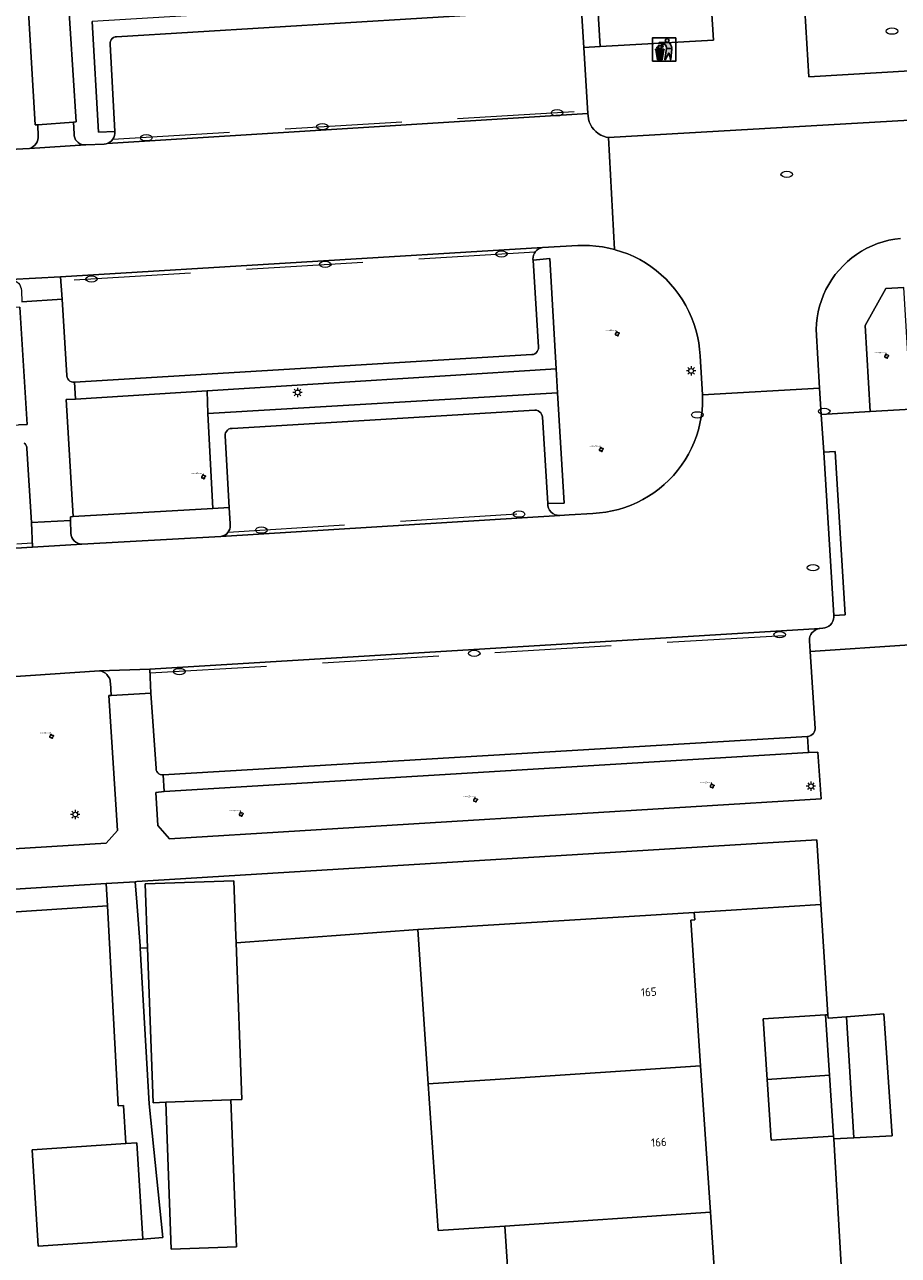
# Model space of a CAD drawing. Header units: metres. Extents: x 162098 to 162858, y 502351 to 503184.
# Tile 63 of 94: x 162758 to 162796, y 502848 to 502900. Entities that reach past the tile are written whole.
import ezdxf
from ezdxf.enums import TextEntityAlignment as Align

# ---------------------------------------------------------------- set-up
doc = ezdxf.new("R2010")
doc.units = ezdxf.units.M
doc.linetypes.add('RI-HWA-SO', pattern=[7.4, 5, -2.4])
for name, color, linetype, lineweight, true_color in [('B-PV-GR-BEPLANTING_CULTUUR_HEESTERS-GV', 7, 'Continuous', 13, 0x99cc00), ('B-PV-GR-BEPLANTING_CULTUUR_ROOS-GV', 7, 'Continuous', 18, 0x99cc00), ('B-PV-GR-BEPLANTING_CULTUUR_VASTE PLANTENVAK-GV', 7, 'Continuous', 13, 0x99cc00), ('B-PV-GR-BOOM-S', 7, 'Continuous', 13, 0x4c9900), ('B-PV-RI-HWA_GOOT_MOLGOOT-G', 150, 'RI-HWA-SO', 18, 0x007fff)]:
    doc.layers.add(name, color=color, linetype=linetype, lineweight=lineweight, true_color=true_color)
for name, color, linetype, lineweight in [('B-PV-IE-AFVAL APART PLAATS-S', 7, 'Continuous', 25), ('B-PV-IE-MEUBILAIR-S', 252, 'Continuous', 13), ('B-PV-OG-BEBOUWING-GV', 7, 'Continuous', 18), ('B-PV-OG-BEBOUWING-T18', 7, 'Continuous', 18), ('B-PV-OG-TERREIN_BEGROEID-GV', 7, 'Continuous', 13), ('B-PV-OG-TERREIN_ERF-GV', 252, 'Continuous', 13), ('B-PV-VH-OPENVERHARDING-GV', 252, 'Continuous', 13), ('B-PV-VH-OPENVERHARDING_BETONELEMENT-GV', 252, 'Continuous', 13), ('B-PV-VH-OPENVERHARDING_BETONSTRAATSTEEN-GV', 252, 'Continuous', 13), ('B-PV-VH-OPENVERHARDING_TEGEL-GV', 252, 'Continuous', 13)]:
    doc.layers.add(name, color=color, linetype=linetype, lineweight=lineweight)
doc.styles.add('NLCS-ISO', font='NLCS-ISO.ttf')
doc.styles.add('NLCS-ISO-M200-T18', font='NLCS-ISO.ttf', dxfattribs={"height": 1.8})

# ---------------------------------------------------------------- blocks, each defined once
blk = doc.blocks.new('SIE-AFVAL APART PLAATS-SO')
h = blk.add_hatch(color=256)
h.dxf.hatch_style = 1
h.paths.add_polyline_path([(-0.09, 0.07), (-1.76, 0.07, 0.819081), (-1.79, -0.09), (-1.4, -2.19, 0.36153), (-1.37, -2.21), (-0.47, -2.21, 0.36153), (-0.44, -2.19), (-0.05, -0.09, 0.819081)])
h.paths.add_polyline_path([(-0.16, -0.1), (-0.2, -0.33), (-0.49, -0.33), (-0.47, -0.1)], flags=16)
h.paths.add_polyline_path([(-0.55, -0.1), (-0.58, -0.33), (-0.87, -0.33), (-0.87, -0.1)], flags=16)
h.paths.add_polyline_path([(-0.22, -0.42), (-0.27, -0.73), (-0.53, -0.73), (-0.5, -0.42)], flags=16)
h.paths.add_polyline_path([(-0.58, -0.42), (-0.61, -0.73), (-0.87, -0.73), (-0.87, -0.42)], flags=16)
h.paths.add_polyline_path([(-0.95, -0.1), (-0.95, -0.33), (-1.27, -0.33), (-1.29, -0.1)], flags=16)
h.paths.add_polyline_path([(-0.95, -0.42), (-0.95, -0.73), (-1.23, -0.73), (-1.26, -0.42)], flags=16)
h.paths.add_polyline_path([(-0.29, -0.83), (-0.34, -1.09), (-0.56, -1.09), (-0.54, -0.83)], flags=16)
h.paths.add_polyline_path([(-0.62, -0.83), (-0.65, -1.09), (-0.87, -1.09), (-0.87, -0.83)], flags=16)
h.paths.add_polyline_path([(-0.95, -0.83), (-0.95, -1.09), (-1.2, -1.09), (-1.22, -0.83)], flags=16)
h.paths.add_polyline_path([(-1.35, -0.33), (-1.64, -0.33), (-1.69, -0.1), (-1.37, -0.1)], flags=16)
h.paths.add_polyline_path([(-1.34, -0.42), (-1.31, -0.73), (-1.57, -0.73), (-1.63, -0.42)], flags=16)
h.paths.add_polyline_path([(-0.36, -1.18), (-0.41, -1.44), (-0.6, -1.44), (-0.57, -1.18)], flags=16)
h.paths.add_polyline_path([(-0.65, -1.18), (-0.68, -1.44), (-0.87, -1.44), (-0.87, -1.18)], flags=16)
h.paths.add_polyline_path([(-1.3, -0.83), (-1.28, -1.09), (-1.5, -1.09), (-1.55, -0.83)], flags=16)
h.paths.add_polyline_path([(-0.95, -1.18), (-0.95, -1.44), (-1.17, -1.44), (-1.19, -1.18)], flags=16)
h.paths.add_polyline_path([(-0.42, -1.53), (-0.47, -1.79), (-0.63, -1.79), (-0.6, -1.53)], flags=16)
h.paths.add_polyline_path([(-1.27, -1.18), (-1.25, -1.44), (-1.44, -1.44), (-1.49, -1.18)], flags=16)
h.paths.add_polyline_path([(-0.69, -1.53), (-0.71, -1.79), (-0.87, -1.79), (-0.87, -1.53)], flags=16)
h.paths.add_polyline_path([(-0.95, -1.53), (-0.95, -1.79), (-1.13, -1.79), (-1.16, -1.53)], flags=16)
h.paths.add_polyline_path([(-1.24, -1.53), (-1.22, -1.79), (-1.37, -1.79), (-1.42, -1.53)], flags=16)
h.paths.add_polyline_path([(-0.49, -1.89), (-0.53, -2.13), (-0.66, -2.13), (-0.64, -1.89)], flags=16)
h.paths.add_polyline_path([(-0.72, -1.89), (-0.74, -2.13), (-0.87, -2.13), (-0.87, -1.89)], flags=16)
h.paths.add_polyline_path([(-0.95, -1.89), (-0.95, -2.13), (-1.1, -2.13), (-1.12, -1.89)], flags=16)
h.paths.add_polyline_path([(-1.21, -1.89), (-1.18, -2.13), (-1.31, -2.13), (-1.35, -1.89)], flags=16)
h.paths.add_polyline_path([(-0.19, 0.78, -0.01173), (-0.3, 0.78, -0.148797), (-0.42, 1.03, -0.136076), (-0.69, 0.87), (-0.78, 0.85, -0.038293), (-1.14, 0.96), (-1.19, 0.81, -0.243822), (-1.56, 0.45, 0.344326), (-1, 0.22, -0.139345), (-0.6, 0.22, 0.618436), (-0.56, 0.27, -0.441494), (-0.47, 0.44, 0.309048)])
h.paths.add_polyline_path([(-0.49, 0.51, 0.351556), (-0.64, 0.31, 0.121061), (-1.02, 0.29, -0.288745), (-1.45, 0.42, 0.203599), (-1.12, 0.79), (-1.09, 0.87, 0.083075), (-0.28, 0.71, -0.242261)], flags=16)
h.paths.add_polyline_path([(-0.4, 0.79, -0.023345), (-0.63, 0.82, 0.07081), (-0.46, 0.9, 0.059965)], flags=16)
h.paths.add_polyline_path([(1.12, 1.48), (-1.07, 1.48, 0.860559), (-1.08, 1.42), (0.29, 1, -0.146703), (0.53, 0.28, 0.421968), (0.56, 0.25), (1.6, 0.31, 0.450293), (1.63, 0.34, 0.122241)])
h.paths.add_polyline_path([(0.26, 1.93, 1), (1.07, 1.93, 1)])
h.paths.add_polyline_path([(1.65, 0.15, 0.429303), (1.62, 0.18), (0.55, 0.23, 0.38429), (0.51, 0.2), (0.16, -2.16, 0.83726), (0.22, -2.18), (0.99, -0.78, -0.688204), (1.05, -0.78), (1.36, -2.14, 0.84934), (1.42, -2.14)])
for p, q in [((-0.09, 0.07), (-1.76, 0.07)), ((-1.4, -2.19), (-1.79, -0.09)), ((-1.37, -0.1), (-1.69, -0.1)), ((-1.64, -0.33), (-1.69, -0.1)), ((-1.64, -0.33), (-1.35, -0.33)), ((-1.63, -0.42), (-1.34, -0.42)), ((-1.57, -0.73), (-1.63, -0.42)), ((-1.57, -0.73), (-1.31, -0.73)), ((-1.55, -0.83), (-1.3, -0.83)), ((-1.5, -1.09), (-1.55, -0.83)), ((-1.5, -1.09), (-1.28, -1.09)), ((-1.49, -1.18), (-1.27, -1.18)), ((-1.44, -1.44), (-1.49, -1.18)), ((-1.44, -1.44), (-1.25, -1.44)), ((-1.42, -1.53), (-1.24, -1.53)), ((-1.37, -1.79), (-1.42, -1.53)), ((-1.37, -1.79), (-1.22, -1.79)), ((-1.37, -2.21), (-0.47, -2.21)), ((-1.31, -2.13), (-1.35, -1.89)), ((-1.35, -1.89), (-1.21, -1.89)), ((-1.31, -2.13), (-1.18, -2.13)), ((-0.95, -0.1), (-1.29, -0.1)), ((-1.27, -0.33), (-0.95, -0.33)), ((-1.26, -0.42), (-0.95, -0.42)), ((-1.23, -0.73), (-0.95, -0.73)), ((-1.22, -0.83), (-0.95, -0.83)), ((-1.2, -1.09), (-0.95, -1.09)), ((-1.19, -1.18), (-0.95, -1.18)), ((-1.17, -1.44), (-0.95, -1.44)), ((-1.16, -1.53), (-0.95, -1.53)), ((-1.13, -1.79), (-0.95, -1.79)), ((-1.12, -1.89), (-0.95, -1.89)), ((-1.1, -2.13), (-0.95, -2.13)), ((-0.95, -0.1), (-0.95, -0.33)), ((-0.95, -0.42), (-0.95, -0.73)), ((-0.95, -0.83), (-0.95, -1.09)), ((-0.95, -1.18), (-0.95, -1.44)), ((-0.95, -1.53), (-0.95, -1.79)), ((-0.95, -1.89), (-0.95, -2.13)), ((-0.87, -0.1), (-0.87, -0.33)), ((-0.55, -0.1), (-0.87, -0.1)), ((-0.87, -0.33), (-0.58, -0.33)), ((-0.87, -0.42), (-0.87, -0.73)), ((-0.87, -0.42), (-0.58, -0.42)), ((-0.87, -0.73), (-0.61, -0.73)), ((-0.87, -0.83), (-0.62, -0.83)), ((-0.87, -0.83), (-0.87, -1.09)), ((-0.87, -1.09), (-0.65, -1.09)), ((-0.87, -1.18), (-0.65, -1.18)), ((-0.87, -1.18), (-0.87, -1.44)), ((-0.87, -1.44), (-0.68, -1.44)), ((-0.87, -1.53), (-0.69, -1.53)), ((-0.87, -1.53), (-0.87, -1.79)), ((-0.87, -1.79), (-0.71, -1.79)), ((-0.87, -1.89), (-0.87, -2.13)), ((-0.87, -1.89), (-0.72, -1.89)), ((-0.87, -2.13), (-0.74, -2.13)), ((-0.66, -2.13), (-0.53, -2.13)), ((-0.64, -1.89), (-0.49, -1.89)), ((-0.63, -1.79), (-0.47, -1.79)), ((-0.6, -1.44), (-0.41, -1.44)), ((-0.6, -1.53), (-0.42, -1.53)), ((-0.57, -1.18), (-0.36, -1.18)), ((-0.56, -1.09), (-0.34, -1.09)), ((-0.54, -0.83), (-0.29, -0.83)), ((-0.53, -0.73), (-0.27, -0.73)), ((-0.53, -2.13), (-0.49, -1.89)), ((-0.5, -0.42), (-0.22, -0.42)), ((-0.49, -0.33), (-0.2, -0.33)), ((-0.16, -0.1), (-0.47, -0.1)), ((-0.47, -1.79), (-0.42, -1.53)), ((-0.44, -2.19), (-0.05, -0.09)), ((-0.41, -1.44), (-0.36, -1.18)), ((-0.34, -1.09), (-0.29, -0.83)), ((-0.27, -0.73), (-0.22, -0.42)), ((-0.2, -0.33), (-0.16, -0.1))]:
    blk.add_line(p, q)
blk.add_lwpolyline([(-2.5, -2.51), (2.5, -2.51), (2.5, 2.49), (-2.5, 2.49)], close=True)
for points in [[(-0.78, 0.85, -0.038293), (-1.14, 0.96), (-1.19, 0.81, -0.243822), (-1.56, 0.45, 0.344326), (-1, 0.22, -0.139345), (-0.6, 0.22, 0.618436), (-0.56, 0.27, -0.441494), (-0.47, 0.44, 0.309048), (-0.19, 0.78, -0.01173), (-0.3, 0.78, -0.01173)], [(-0.78, 0.85), (-0.69, 0.87, 0.136076), (-0.42, 1.03, 0.156405), (-0.29, 0.77)], [(-0.78, 0.85), (-0.69, 0.87, 0.136076), (-0.42, 1.03, 0.148797), (-0.3, 0.78, 0.148797)], [(-0.63, 0.82, 0.07081), (-0.46, 0.9, 0.059965), (-0.4, 0.79, 0.059965)], [(-0.4, 0.79, -0.023345), (-0.63, 0.82)]]:
    blk.add_lwpolyline(points, format="xyb")
for points in [[(-1.09, 0.87), (-1.12, 0.79, -0.203599), (-1.45, 0.42, 0.288745), (-1.02, 0.29, -0.121061), (-0.64, 0.31, -0.351556), (-0.49, 0.51, 0.242261), (-0.28, 0.71, -0.083075)], [(-1.07, 1.48), (1.12, 1.48, -0.122241), (1.63, 0.34, -0.450293), (1.6, 0.31), (0.56, 0.25, -0.421968), (0.53, 0.28, 0.146703), (0.29, 1), (-1.08, 1.42, -0.860559)], [(0.55, 0.23), (1.62, 0.18, -0.429303), (1.65, 0.15), (1.42, -2.14, -0.84934), (1.36, -2.14), (1.05, -0.78, 0.688204), (0.99, -0.78), (0.22, -2.18, -0.83726), (0.16, -2.16), (0.51, 0.2, -0.38429)]]:
    blk.add_lwpolyline(points, format="xyb", close=True)
for points in [[(-1.35, -0.33), (-1.37, -0.1)], [(-1.31, -0.73), (-1.34, -0.42)], [(-1.28, -1.09), (-1.3, -0.83)], [(-1.27, -0.33), (-1.29, -0.1)], [(-1.25, -1.44), (-1.27, -1.18)], [(-1.23, -0.73), (-1.26, -0.42)], [(-1.22, -1.79), (-1.24, -1.53)], [(-1.2, -1.09), (-1.22, -0.83)], [(-1.18, -2.13), (-1.21, -1.89)], [(-1.17, -1.44), (-1.19, -1.18)], [(-1.18, -2.22), (-1.18, -2.21)], [(-1.13, -1.79), (-1.16, -1.53)], [(-1.1, -2.13), (-1.12, -1.89)], [(-0.74, -2.13), (-0.72, -1.89)], [(-0.71, -1.79), (-0.69, -1.53)], [(-0.68, -1.44), (-0.65, -1.18)], [(-0.66, -2.13), (-0.64, -1.89)], [(-0.65, -1.09), (-0.62, -0.83)], [(-0.63, -1.79), (-0.6, -1.53)], [(-0.61, -0.73), (-0.58, -0.42)], [(-0.6, -1.44), (-0.57, -1.18)], [(-0.58, -0.33), (-0.55, -0.1)], [(-0.56, -1.09), (-0.54, -0.83)], [(-0.53, -0.73), (-0.5, -0.42)], [(-0.49, -0.33), (-0.47, -0.1)]]:
    blk.add_lwpolyline(points)
blk.add_circle((0.66, 1.93), 0.401)
for centre, radius, start, end in [((-1.76, -0.01), 0.0869, 90, 247.281), ((-0.09, -0.01), 0.0869, 292.719, 90), ((-1.37, -2.18), 0.0318, 190.4943, 270), ((-0.47, -2.18), 0.0318, 270, 349.5057)]:
    blk.add_arc(centre, radius, start, end)
blk = doc.blocks.new('SIE-MEUBILAIR_PAAL_LICHTMAST-SO')
for points in [[(-0.62, 0), (-1, 0)], [(-0.71, 0.71), (-0.44, 0.44)], [(0, 1), (0, 0.62)], [(0.44, 0.44), (0.71, 0.71)], [(1, 0), (0.62, 0)], [(-0.71, -0.71), (-0.44, -0.44)], [(0, -0.62), (0, -1)], [(0.44, -0.44), (0.71, -0.71)]]:
    blk.add_lwpolyline(points)
blk.add_circle((0, 0), 0.5)
blk = doc.blocks.new('SIE-MEUBILAIR_PUT_RIOOLPUT-SO')
blk.add_ellipse((0, 0), major_axis=(1.25, 0), ratio=0.54)
blk = doc.blocks.new('SIE-MEUBILAIR_PUT_BRANDKRAAN-SO')
blk.add_ellipse((0, 0), major_axis=(1.25, 0), ratio=0.54)
blk = doc.blocks.new('SIE-MEUBILAIR_PUT_KOLK-SO')
blk.add_ellipse((0, 0), major_axis=(1.25, 0), ratio=0.54)
blk = doc.blocks.new('SGR-BOOM_GBKN-SO')
for centre, start, end in [((-0.25, -0.1), 67.1244, 157.1244), ((-0.1, 0.25), 157.1244, 247.1244), ((-0.1, 0.25), 337.1244, 157.1244), ((0.25, 0.1), 247.1244, 337.1244), ((-0.25, -0.1), 157.1244, 337.1244), ((0.1, -0.25), 157.1244, 337.1244), ((0.1, -0.25), 337.1244, 67.1244)]:
    blk.add_arc(centre, 0.188, start, end)
at = {"extrusion": (0, 0, -1)}
blk.add_arc((-0.25, 0.1), 0.188, 22.8756, 202.8756, dxfattribs=at)
at = {"style": 'NLCS-ISO'}
blk.add_attdef('SOORT', text='', height=0.35, dxfattribs=at).set_placement((0, 0.75), align=Align.MIDDLE_RIGHT)

msp = doc.modelspace()

# ---------------------------------------------------------------- linework, layer by layer
at = {"layer": 'B-PV-GR-BEPLANTING_CULTUUR_HEESTERS-GV'}
for points in [[(162782.606, 502901.87), (162782.756, 502899.488), (162787.603, 502899.77), (162787.359, 502903.59)], [(162757.452, 502895.073), (162758.289, 502895.122), (162758.374, 502895.154), (162758.452, 502895.201), (162758.521, 502895.261), (162758.578, 502895.331), (162758.622, 502895.411), (162758.652, 502895.497), (162758.666, 502895.587), (162758.667, 502895.642), (162758.648, 502896.135), (162758.535, 502896.135), (162758.181, 502902.195)], [(162759.91, 502902.278), (162760.287, 502896.263), (162760.179, 502896.255), (162760.207, 502895.744), (162760.212, 502895.659), (162760.233, 502895.577), (162760.269, 502895.5), (162760.318, 502895.431), (162760.38, 502895.372), (162760.452, 502895.326), (162760.531, 502895.294), (162760.614, 502895.278), (162760.69, 502895.277), (162760.699, 502895.277), (162760.714, 502895.278), (162761.493, 502895.309), (162761.58, 502895.322), (162761.621, 502895.336), (162761.663, 502895.35), (162761.739, 502895.393), (162761.807, 502895.449), (162761.863, 502895.517), (162761.906, 502895.593), (162761.935, 502895.676), (162761.948, 502895.763), (162761.945, 502895.851), (162761.944, 502895.857), (162761.246, 502895.823), (162760.98, 502900.562)], [(162730.375, 502863.44), (162761.578, 502865.355), (162762.063, 502865.901), (162761.689, 502871.679), (162761.795, 502871.688), (162761.758, 502872.234), (162761.757, 502872.243), (162761.744, 502872.335), (162761.715, 502872.423), (162761.671, 502872.505), (162761.614, 502872.578), (162761.546, 502872.641), (162761.467, 502872.69), (162761.381, 502872.726), (162761.297, 502872.745), (162757.273, 502872.466)]]:
    msp.add_lwpolyline(points, dxfattribs=at)
for points in [[(162816.944, 502899.691), (162816.767, 502902.746), (162812.359, 502902.479), (162803.235, 502901.924), (162795.59, 502901.454), (162795.6, 502901.292), (162791.517, 502901.05), (162791.695, 502898.199)], [(162794.317, 502883.849), (162796.073, 502883.956), (162795.768, 502889.16), (162794.99, 502889.119), (162794.105, 502887.542)], [(162791.681, 502869.238), (162764.058, 502867.574), (162763.7, 502867.535), (162763.787, 502866.112), (162764.292, 502865.547), (162792.216, 502867.252), (162792.081, 502869.262)], [(162762.828, 502863.708), (162762.892, 502862.831), (162763.029, 502860.958), (162763.035, 502860.866), (162763.352, 502860.879), (162763.252, 502863.61), (162767.047, 502863.75), (162767.133, 502861.394), (162767.145, 502861.081), (162774.94, 502861.655), (162786.779, 502862.389), (162792.212, 502862.731), (162792.038, 502865.504), (162762.888, 502863.712)], [(162737.79, 502862.141), (162737.847, 502861.103), (162737.982, 502861.112), (162761.635, 502862.679), (162761.575, 502863.631), (162738.95, 502862.232)]]:
    msp.add_lwpolyline(points, close=True, dxfattribs=at)
at = {"layer": 'B-PV-GR-BEPLANTING_CULTUUR_ROOS-GV'}
msp.add_lwpolyline([(162765.93, 502883.764), (162780.921, 502884.658), (162780.864, 502885.679), (162765.909, 502884.741)], close=True, dxfattribs=at)
at = {"layer": 'B-PV-GR-BEPLANTING_CULTUUR_VASTE PLANTENVAK-GV'}
msp.add_lwpolyline([(162793.311, 502857.91), (162793.622, 502852.737), (162795.256, 502852.825), (162794.909, 502858.04)], close=True, dxfattribs=at)
at = {"layer": 'B-PV-OG-BEBOUWING-GV'}
for points in [[(162763.596, 502854.236), (162764.138, 502854.255), (162766.927, 502854.358), (162767.391, 502854.375), (162767.145, 502861.081), (162767.133, 502861.394), (162767.047, 502863.75), (162763.252, 502863.61), (162763.352, 502860.879)], [(162787.055, 502855.817), (162786.64, 502862.059), (162786.8, 502862.069), (162786.779, 502862.389), (162774.94, 502861.655), (162775.382, 502855.04), (162778.245, 502855.231)], [(162787.473, 502849.541), (162787.055, 502855.817), (162778.245, 502855.231), (162775.382, 502855.04), (162775.8, 502848.764), (162778.663, 502848.955)], [(162764.138, 502854.255), (162764.369, 502847.957), (162767.159, 502848.06), (162766.927, 502854.358)], [(162758.668, 502848.098), (162762.674, 502848.359), (162763.153, 502848.388), (162762.886, 502852.513), (162762.422, 502852.485), (162758.401, 502852.223)], [(162787.89, 502843.265), (162787.473, 502849.541), (162778.663, 502848.955), (162779.08, 502842.679)]]:
    msp.add_lwpolyline(points, close=True, dxfattribs=at)
for points in [[(162792.403, 502858.002), (162789.728, 502857.835), (162789.901, 502855.235)], [(162792.576, 502855.414), (162792.403, 502858.002)], [(162789.901, 502855.235), (162792.576, 502855.414)], [(162792.576, 502855.414), (162789.901, 502855.235)], [(162789.901, 502855.235), (162790.075, 502852.636)], [(162792.75, 502852.803), (162792.576, 502855.414)], [(162790.075, 502852.636), (162792.75, 502852.803)]]:
    msp.add_lwpolyline(points, dxfattribs=at)
at = {"layer": 'B-PV-OG-TERREIN_BEGROEID-GV'}
for points in [[(162781.014, 502879.401), (162781.024, 502879.401), (162781.42, 502879.432), (162782.436, 502879.485), (162782.715, 502879.505), (162782.993, 502879.54), (162783.269, 502879.592), (162783.541, 502879.659), (162783.809, 502879.741), (162784.071, 502879.839), (162784.328, 502879.952), (162784.578, 502880.078), (162784.82, 502880.22), (162785.054, 502880.374), (162785.278, 502880.542), (162785.493, 502880.722), (162785.697, 502880.914), (162785.89, 502881.118), (162786.07, 502881.332), (162786.239, 502881.556), (162786.394, 502881.789), (162786.536, 502882.031), (162786.663, 502882.281), (162786.776, 502882.537), (162786.875, 502882.8), (162786.958, 502883.067), (162787.026, 502883.339), (162787.078, 502883.615), (162787.114, 502883.892), (162787.135, 502884.172), (162787.139, 502884.452), (162787.136, 502884.57), (162787.035, 502886.239), (162787.012, 502886.521), (162786.974, 502886.801), (162786.92, 502887.078), (162786.85, 502887.352), (162786.764, 502887.621), (162786.664, 502887.885), (162786.549, 502888.143), (162786.419, 502888.394), (162786.276, 502888.637), (162786.119, 502888.872), (162785.948, 502889.097), (162785.766, 502889.313), (162785.571, 502889.518), (162785.365, 502889.711), (162785.149, 502889.893), (162784.923, 502890.062), (162784.687, 502890.217), (162784.443, 502890.36), (162784.191, 502890.488), (162783.933, 502890.602), (162783.668, 502890.701), (162783.398, 502890.784), (162783.357, 502890.795), (162783.124, 502890.853), (162782.847, 502890.906), (162782.567, 502890.943), (162782.285, 502890.964), (162782.003, 502890.969), (162781.791, 502890.962), (162780.278, 502890.878), (162780.193, 502890.855), (162780.113, 502890.818), (162780.04, 502890.767), (162779.978, 502890.703), (162779.929, 502890.63), (162779.893, 502890.549), (162779.873, 502890.462), (162779.869, 502890.374), (162779.871, 502890.341)], [(162779.871, 502890.341), (162780.597, 502890.408), (162780.864, 502885.679), (162780.921, 502884.658), (162781.202, 502879.925), (162780.506, 502879.908)]]:
    msp.add_lwpolyline(points, dxfattribs=at)
for points in [[(162753.66, 502884.003), (162753.719, 502883.029), (162757.828, 502883.276), (162758.195, 502883.294), (162757.878, 502888.318), (162753.485, 502888.052), (162753.714, 502884.006)], [(162760.159, 502879.35), (162766.146, 502879.69), (162765.93, 502883.764), (162765.909, 502884.741), (162760.259, 502884.386), (162759.869, 502884.362)]]:
    msp.add_lwpolyline(points, close=True, dxfattribs=at)
msp.add_lwpolyline([(162780.506, 502879.908, 0.444334), (162781.014, 502879.401)], format="xyb", dxfattribs=at)
at = {"layer": 'B-PV-OG-TERREIN_ERF-GV'}
for points in [[(162779.08, 502842.679), (162778.663, 502848.955), (162775.8, 502848.764), (162775.382, 502855.04), (162774.94, 502861.655), (162767.145, 502861.081), (162767.391, 502854.375), (162766.927, 502854.358), (162767.159, 502848.06), (162764.369, 502847.957), (162764.138, 502854.255), (162763.596, 502854.236), (162763.352, 502860.879), (162763.035, 502860.866), (162763.425, 502854.19), (162764.003, 502848.461), (162763.153, 502848.388), (162762.674, 502848.359), (162758.668, 502848.098), (162758.401, 502852.223), (162762.422, 502852.485), (162762.322, 502854.114), (162762.1, 502854.098), (162761.635, 502862.679), (162737.982, 502861.112)], [(162793.074, 502847.277), (162792.757, 502852.688), (162792.75, 502852.803), (162790.075, 502852.636), (162789.901, 502855.235), (162789.728, 502857.835), (162792.403, 502858.002), (162792.507, 502858.009), (162792.212, 502862.731), (162786.779, 502862.389), (162786.8, 502862.069), (162786.64, 502862.059), (162787.055, 502855.817), (162787.473, 502849.541), (162787.89, 502843.265)]]:
    msp.add_lwpolyline(points, dxfattribs=at)
at = {"layer": 'B-PV-RI-HWA_GOOT_MOLGOOT-G'}
for points in [[(162761.867, 502895.523), (162782.214, 502896.742)], [(162779.967, 502890.686), (162759.639, 502889.445)], [(162766.806, 502878.685), (162780.625, 502879.565)], [(162735.594, 502876.827), (162758.409, 502878.225)], [(162763.458, 502872.65), (162791.802, 502874.332)]]:
    msp.add_lwpolyline(points, dxfattribs=at)
at = {"layer": 'B-PV-VH-OPENVERHARDING-GV'}
msp.add_lwpolyline([(162796.073, 502883.956), (162794.317, 502883.849), (162792.221, 502883.722), (162792.328, 502882.112), (162792.818, 502882.137), (162793.255, 502875.145), (162792.759, 502875.109), (162792.759, 502875.041), (162792.745, 502874.952), (162792.715, 502874.867), (162792.671, 502874.788), (162792.614, 502874.719), (162792.545, 502874.661), (162792.467, 502874.615), (162792.382, 502874.585), (162792.293, 502874.569), (162792.162, 502874.555), (162792.133, 502874.551), (162792.045, 502874.526), (162791.964, 502874.487), (162791.89, 502874.433), (162791.827, 502874.368), (162791.776, 502874.293), (162791.74, 502874.21), (162791.718, 502874.122), (162791.713, 502874.032), (162791.742, 502873.577), (162796.026, 502873.849)], dxfattribs=at)
at = {"layer": 'B-PV-VH-OPENVERHARDING_BETONELEMENT-GV'}
msp.add_lwpolyline([(162792.328, 502882.112), (162792.759, 502875.109), (162793.255, 502875.145), (162792.818, 502882.137)], close=True, dxfattribs=at)
at = {"layer": 'B-PV-VH-OPENVERHARDING_BETONSTRAATSTEEN-GV'}
for points in [[(162781.643, 502901.105), (162762.025, 502899.911), (162761.958, 502899.901), (162761.894, 502899.875), (162761.839, 502899.836), (162761.794, 502899.784), (162761.762, 502899.724), (162761.745, 502899.658), (162761.743, 502899.59), (162761.944, 502895.857), (162761.945, 502895.851), (162761.948, 502895.763), (162761.935, 502895.676), (162761.906, 502895.593), (162761.863, 502895.517), (162761.807, 502895.449), (162761.739, 502895.393), (162761.663, 502895.35), (162761.621, 502895.336), (162782.221, 502896.618), (162782.045, 502899.442), (162781.969, 502900.806)], [(162757.473, 502889.502), (162759.627, 502889.624), (162780.278, 502890.878), (162781.791, 502890.962), (162782.003, 502890.969), (162782.285, 502890.964), (162782.567, 502890.943), (162782.847, 502890.906), (162783.124, 502890.853), (162783.357, 502890.795), (162783.105, 502895.589), (162783.013, 502895.607), (162782.89, 502895.644), (162782.773, 502895.697), (162782.664, 502895.764), (162782.563, 502895.844), (162782.473, 502895.935), (162782.396, 502896.037), (162782.332, 502896.148), (162782.282, 502896.267), (162782.247, 502896.39), (162782.228, 502896.517), (162782.221, 502896.618), (162761.621, 502895.336), (162761.58, 502895.322), (162761.493, 502895.309), (162760.714, 502895.278), (162760.699, 502895.277), (162758.289, 502895.122), (162757.452, 502895.073)], [(162797.244, 502896.412), (162783.105, 502895.589), (162783.357, 502890.795), (162783.398, 502890.784), (162783.668, 502890.701), (162783.933, 502890.602), (162784.191, 502890.488), (162784.443, 502890.36), (162784.687, 502890.217), (162784.923, 502890.062), (162785.149, 502889.893), (162785.365, 502889.711), (162785.571, 502889.518), (162785.766, 502889.313), (162785.948, 502889.097), (162786.119, 502888.872), (162786.276, 502888.637), (162786.419, 502888.394), (162786.549, 502888.143), (162786.664, 502887.885), (162786.764, 502887.621), (162786.85, 502887.352), (162786.92, 502887.078), (162786.974, 502886.801), (162787.012, 502886.521), (162787.035, 502886.239), (162787.136, 502884.57), (162792.146, 502884.859), (162792.004, 502887.368), (162792.017, 502887.621), (162792.047, 502887.872), (162792.092, 502888.121), (162792.152, 502888.367), (162792.229, 502888.608), (162792.32, 502888.845), (162792.426, 502889.074), (162792.546, 502889.297), (162792.68, 502889.512), (162792.827, 502889.718), (162792.987, 502889.914), (162793.16, 502890.099), (162793.343, 502890.273), (162793.537, 502890.436), (162793.741, 502890.585), (162793.954, 502890.722), (162794.176, 502890.845), (162794.404, 502890.954), (162794.639, 502891.047), (162794.88, 502891.126), (162795.125, 502891.19), (162795.373, 502891.238), (162795.624, 502891.27)], [(162757.273, 502872.466), (162761.297, 502872.745), (162763.453, 502872.81), (162792.162, 502874.555), (162792.293, 502874.569), (162792.382, 502874.585), (162792.467, 502874.615), (162792.545, 502874.661), (162792.614, 502874.719), (162792.671, 502874.788), (162792.715, 502874.867), (162792.745, 502874.952), (162792.759, 502875.041), (162792.759, 502875.109), (162792.328, 502882.112), (162792.221, 502883.722), (162792.146, 502884.859), (162787.136, 502884.57), (162787.139, 502884.452), (162787.135, 502884.172), (162787.114, 502883.892), (162787.078, 502883.615), (162787.026, 502883.339), (162786.958, 502883.067), (162786.875, 502882.8), (162786.776, 502882.537), (162786.663, 502882.281), (162786.536, 502882.031), (162786.394, 502881.789), (162786.239, 502881.556), (162786.07, 502881.332), (162785.89, 502881.118), (162785.697, 502880.914), (162785.493, 502880.722), (162785.278, 502880.542), (162785.054, 502880.374), (162784.82, 502880.22), (162784.578, 502880.078), (162784.328, 502879.952), (162784.071, 502879.839), (162783.809, 502879.741), (162783.541, 502879.659), (162783.269, 502879.592), (162782.993, 502879.54), (162782.715, 502879.505), (162782.436, 502879.485), (162781.42, 502879.432), (162781.024, 502879.401), (162781.014, 502879.401), (162766.496, 502878.498), (162760.534, 502878.165), (162758.416, 502878.046), (162735.317, 502876.656)], [(162780.506, 502879.908), (162780.273, 502883.625), (162780.266, 502883.665), (162780.241, 502883.732), (162780.202, 502883.793), (162780.151, 502883.843), (162780.089, 502883.881), (162780.021, 502883.904), (162779.95, 502883.912), (162766.976, 502883.129), (162766.956, 502883.129), (162766.889, 502883.118), (162766.827, 502883.093), (162766.773, 502883.053), (162766.729, 502883.002), (162766.699, 502882.942), (162766.684, 502882.876), (162766.685, 502882.809), (162766.854, 502879.736), (162766.894, 502879.038), (162766.899, 502878.988), (162766.895, 502878.901), (162766.876, 502878.817), (162766.841, 502878.737), (162766.792, 502878.665), (162766.731, 502878.604), (162766.66, 502878.554), (162766.58, 502878.519), (162766.496, 502878.498)], [(162735.317, 502876.656), (162758.416, 502878.046), (162758.372, 502879.104), (162758.182, 502882.27), (162758.175, 502882.326), (162758.152, 502882.391), (162758.116, 502882.45), (162758.066, 502882.499)], [(162766.496, 502878.498), (162781.014, 502879.401)], [(162760.064, 502878.638), (162760.047, 502879.177), (162758.372, 502879.104), (162758.416, 502878.046)], [(162758.416, 502878.046), (162760.534, 502878.165)]]:
    msp.add_lwpolyline(points, dxfattribs=at)
for points in [[(162758.289, 502895.122), (162760.699, 502895.277), (162760.69, 502895.277), (162760.614, 502895.278), (162760.531, 502895.294), (162760.452, 502895.326), (162760.38, 502895.372), (162760.318, 502895.431), (162760.269, 502895.5), (162760.233, 502895.577), (162760.212, 502895.659), (162760.207, 502895.744), (162760.179, 502896.255), (162758.648, 502896.135), (162758.667, 502895.642), (162758.666, 502895.587), (162758.652, 502895.497), (162758.622, 502895.411), (162758.578, 502895.331), (162758.521, 502895.261), (162758.452, 502895.201), (162758.374, 502895.154)], [(162759.627, 502889.624), (162759.692, 502888.659), (162759.892, 502885.389), (162759.893, 502885.382), (162759.904, 502885.314), (162759.932, 502885.252), (162759.973, 502885.197), (162760.025, 502885.153), (162760.087, 502885.122), (162760.153, 502885.107), (162760.221, 502885.107), (162779.817, 502886.292), (162779.885, 502886.302), (162779.948, 502886.328), (162780.005, 502886.367), (162780.05, 502886.419), (162780.082, 502886.479), (162780.1, 502886.545), (162780.102, 502886.614), (162779.871, 502890.341), (162779.869, 502890.374), (162779.873, 502890.462), (162779.893, 502890.549), (162779.929, 502890.63), (162779.978, 502890.703), (162780.04, 502890.767), (162780.113, 502890.818), (162780.193, 502890.855), (162780.278, 502890.878)], [(162757.965, 502888.552), (162759.692, 502888.659), (162759.627, 502889.624), (162757.473, 502889.502), (162757.505, 502889.5), (162757.592, 502889.484), (162757.675, 502889.453), (162757.75, 502889.408), (162757.817, 502889.349), (162757.872, 502889.279), (162757.913, 502889.201), (162757.94, 502889.117), (162757.951, 502889.029)], [(162763.487, 502871.785), (162763.717, 502868.552), (162763.726, 502868.486), (162763.75, 502868.424), (162763.788, 502868.37), (162763.838, 502868.326), (162763.897, 502868.295), (162763.962, 502868.279), (162764.026, 502868.279), (162791.638, 502869.934), (162791.709, 502869.944), (162791.776, 502869.968), (162791.837, 502870.007), (162791.887, 502870.059), (162791.925, 502870.12), (162791.948, 502870.188), (162791.956, 502870.26), (162791.956, 502870.278), (162791.742, 502873.577), (162791.713, 502874.032), (162791.718, 502874.122), (162791.74, 502874.21), (162791.776, 502874.293), (162791.827, 502874.368), (162791.89, 502874.433), (162791.964, 502874.487), (162792.045, 502874.526), (162792.133, 502874.551), (162792.162, 502874.555), (162763.453, 502872.81)], [(162761.795, 502871.688), (162763.487, 502871.785), (162763.453, 502872.81), (162761.297, 502872.745), (162761.381, 502872.726), (162761.467, 502872.69), (162761.546, 502872.641), (162761.614, 502872.578), (162761.671, 502872.505), (162761.715, 502872.423), (162761.744, 502872.335), (162761.757, 502872.243), (162761.758, 502872.234)]]:
    msp.add_lwpolyline(points, close=True, dxfattribs=at)
for points in [[(162781.014, 502879.401, -0.444334), (162780.506, 502879.908)], [(162760.534, 502878.165, -0.363732), (162760.064, 502878.638)]]:
    msp.add_lwpolyline(points, format="xyb", dxfattribs=at)
at = {"layer": 'B-PV-VH-OPENVERHARDING_TEGEL-GV'}
for points in [[(162787.359, 502903.59), (162787.603, 502899.77), (162782.756, 502899.488), (162782.045, 502899.442), (162782.221, 502896.618), (162782.228, 502896.517), (162782.247, 502896.39), (162782.282, 502896.267), (162782.332, 502896.148), (162782.396, 502896.037), (162782.473, 502895.935), (162782.563, 502895.844), (162782.664, 502895.764), (162782.773, 502895.697), (162782.89, 502895.644), (162783.013, 502895.607), (162783.105, 502895.589), (162797.244, 502896.412)], [(162825.096, 502902.993), (162822.564, 502900.042), (162818.061, 502899.774), (162816.944, 502899.691), (162791.695, 502898.199), (162791.517, 502901.05)], [(162758.181, 502902.195), (162758.535, 502896.135), (162758.648, 502896.135), (162760.179, 502896.255), (162760.287, 502896.263), (162759.91, 502902.278)], [(162795.624, 502891.27), (162795.373, 502891.238), (162795.125, 502891.19), (162794.88, 502891.126), (162794.639, 502891.047), (162794.404, 502890.954), (162794.176, 502890.845), (162793.954, 502890.722), (162793.741, 502890.585), (162793.537, 502890.436), (162793.343, 502890.273), (162793.16, 502890.099), (162792.987, 502889.914), (162792.827, 502889.718), (162792.68, 502889.512), (162792.546, 502889.297), (162792.426, 502889.074), (162792.32, 502888.845), (162792.229, 502888.608), (162792.152, 502888.367), (162792.092, 502888.121), (162792.047, 502887.872), (162792.017, 502887.621), (162792.004, 502887.368), (162792.146, 502884.859), (162792.221, 502883.722), (162794.317, 502883.849), (162794.105, 502887.542), (162794.99, 502889.119), (162795.768, 502889.16)], [(162757.878, 502888.318), (162758.195, 502883.294), (162757.828, 502883.276)], [(162758.066, 502882.499), (162758.116, 502882.45), (162758.152, 502882.391), (162758.175, 502882.326), (162758.182, 502882.27), (162758.372, 502879.104), (162760.047, 502879.177), (162760.046, 502879.347), (162760.159, 502879.35), (162759.869, 502884.362), (162760.259, 502884.386), (162760.221, 502885.107), (162760.153, 502885.107), (162760.087, 502885.122), (162760.025, 502885.153), (162759.973, 502885.197), (162759.932, 502885.252), (162759.904, 502885.314), (162759.893, 502885.382), (162759.892, 502885.389), (162759.692, 502888.659), (162757.965, 502888.552)], [(162760.534, 502878.165), (162766.496, 502878.498), (162766.58, 502878.519), (162766.66, 502878.554), (162766.731, 502878.604), (162766.792, 502878.665), (162766.841, 502878.737), (162766.876, 502878.817), (162766.895, 502878.901), (162766.899, 502878.988), (162766.894, 502879.038), (162766.854, 502879.736), (162766.146, 502879.69), (162760.159, 502879.35), (162760.046, 502879.347), (162760.047, 502879.177)], [(162760.047, 502879.177), (162760.064, 502878.638)], [(162796.026, 502873.849), (162791.742, 502873.577), (162791.956, 502870.278), (162791.956, 502870.26), (162791.948, 502870.188), (162791.925, 502870.12), (162791.887, 502870.059), (162791.837, 502870.007), (162791.776, 502869.968), (162791.709, 502869.944), (162791.638, 502869.934), (162791.681, 502869.238), (162792.081, 502869.262), (162792.216, 502867.252), (162764.292, 502865.547), (162763.787, 502866.112), (162763.7, 502867.535), (162764.058, 502867.574), (162764.026, 502868.279), (162763.962, 502868.279), (162763.897, 502868.295), (162763.838, 502868.326), (162763.788, 502868.37), (162763.75, 502868.424), (162763.726, 502868.486), (162763.717, 502868.552), (162763.487, 502871.785), (162761.795, 502871.688), (162761.689, 502871.679), (162762.063, 502865.901), (162761.578, 502865.355), (162730.375, 502863.44)], [(162738.95, 502862.232), (162761.575, 502863.631), (162762.828, 502863.708), (162762.888, 502863.712), (162792.038, 502865.504), (162792.212, 502862.731), (162792.507, 502858.009), (162792.517, 502857.855), (162793.311, 502857.91), (162794.909, 502858.04), (162795.256, 502852.825), (162793.622, 502852.737), (162792.757, 502852.688), (162793.074, 502847.277)]]:
    msp.add_lwpolyline(points, dxfattribs=at)
for points in [[(162761.246, 502895.823), (162761.944, 502895.857), (162761.743, 502899.59), (162761.745, 502899.658), (162761.762, 502899.724), (162761.794, 502899.784), (162761.839, 502899.836), (162761.894, 502899.875), (162761.958, 502899.901), (162762.025, 502899.911), (162781.643, 502901.105), (162781.713, 502901.099), (162781.781, 502901.078), (162781.842, 502901.043), (162781.894, 502900.994), (162781.933, 502900.936), (162781.959, 502900.87), (162781.969, 502900.806), (162782.045, 502899.442), (162782.756, 502899.488), (162782.606, 502901.87), (162760.98, 502900.562)], [(162760.221, 502885.107), (162760.259, 502884.386), (162765.909, 502884.741), (162780.864, 502885.679), (162780.597, 502890.408), (162779.871, 502890.341), (162780.102, 502886.614), (162780.1, 502886.545), (162780.082, 502886.479), (162780.05, 502886.419), (162780.005, 502886.367), (162779.948, 502886.328), (162779.885, 502886.302), (162779.817, 502886.292)], [(162766.146, 502879.69), (162766.854, 502879.736), (162766.685, 502882.809), (162766.684, 502882.876), (162766.699, 502882.942), (162766.729, 502883.002), (162766.773, 502883.053), (162766.827, 502883.093), (162766.889, 502883.118), (162766.956, 502883.129), (162766.976, 502883.129), (162779.95, 502883.912), (162780.021, 502883.904), (162780.089, 502883.881), (162780.151, 502883.843), (162780.202, 502883.793), (162780.241, 502883.732), (162780.266, 502883.665), (162780.273, 502883.625), (162780.506, 502879.908), (162781.202, 502879.925), (162780.921, 502884.658), (162765.93, 502883.764)], [(162764.058, 502867.574), (162791.681, 502869.238), (162791.638, 502869.934), (162764.026, 502868.279)], [(162762.422, 502852.485), (162762.886, 502852.513), (162763.153, 502848.388), (162764.003, 502848.461), (162763.425, 502854.19), (162763.035, 502860.866), (162763.029, 502860.958), (162762.892, 502862.831), (162762.828, 502863.708), (162761.575, 502863.631), (162761.635, 502862.679), (162762.1, 502854.098), (162762.322, 502854.114)], [(162792.576, 502855.414), (162792.75, 502852.803), (162792.757, 502852.688), (162793.622, 502852.737), (162793.311, 502857.91), (162792.517, 502857.855), (162792.507, 502858.009), (162792.403, 502858.002)]]:
    msp.add_lwpolyline(points, close=True, dxfattribs=at)
msp.add_lwpolyline([(162760.064, 502878.638, 0.363732), (162760.534, 502878.165)], format="xyb", dxfattribs=at)

# ---------------------------------------------------------------- block references
at = {"layer": 'B-PV-GR-BOOM-S', "xscale": 0.2, "yscale": 0.2, "zscale": 0.2}
for p in [(162783.482, 502887.185), (162795.022, 502886.225), (162782.798, 502882.228), (162765.749, 502881.057), (162759.239, 502869.936), (162787.545, 502867.809), (162777.401, 502867.207), (162767.361, 502866.6)]:
    msp.add_blockref('SGR-BOOM_GBKN-SO', p, dxfattribs=at).add_auto_attribs({'SOORT': '****%%c***m'})
at = {"layer": 'B-PV-IE-AFVAL APART PLAATS-S', "xscale": 0.2, "yscale": 0.2, "zscale": 0.2}
msp.add_blockref('SIE-AFVAL APART PLAATS-SO', (162785.489, 502899.362), dxfattribs=at)
at = {"layer": 'B-PV-IE-MEUBILAIR-S', "xscale": 0.2, "yscale": 0.2, "zscale": 0.2}
for name, p in [('SIE-MEUBILAIR_PUT_BRANDKRAAN-SO', (162795.254, 502900.15)), ('SIE-MEUBILAIR_PUT_KOLK-SO', (162780.903, 502896.651)), ('SIE-MEUBILAIR_PUT_KOLK-SO', (162770.844, 502896.055)), ('SIE-MEUBILAIR_PUT_KOLK-SO', (162763.296, 502895.58)), ('SIE-MEUBILAIR_PUT_RIOOLPUT-SO', (162790.747, 502894.013)), ('SIE-MEUBILAIR_PUT_KOLK-SO', (162778.521, 502890.603)), ('SIE-MEUBILAIR_PUT_KOLK-SO', (162770.965, 502890.158)), ('SIE-MEUBILAIR_PUT_KOLK-SO', (162760.95, 502889.528)), ('SIE-MEUBILAIR_PAAL_LICHTMAST-SO', (162786.648, 502885.591)), ('SIE-MEUBILAIR_PAAL_LICHTMAST-SO', (162769.78, 502884.67)), ('SIE-MEUBILAIR_PUT_KOLK-SO', (162786.915, 502883.709)), ('SIE-MEUBILAIR_PUT_KOLK-SO', (162792.349, 502883.863)), ('SIE-MEUBILAIR_PUT_KOLK-SO', (162779.267, 502879.455)), ('SIE-MEUBILAIR_PUT_KOLK-SO', (162768.231, 502878.77)), ('SIE-MEUBILAIR_PUT_RIOOLPUT-SO', (162791.871, 502877.159)), ('SIE-MEUBILAIR_PUT_KOLK-SO', (162790.444, 502874.292)), ('SIE-MEUBILAIR_PUT_KOLK-SO', (162777.351, 502873.491)), ('SIE-MEUBILAIR_PUT_KOLK-SO', (162764.714, 502872.711)), ('SIE-MEUBILAIR_PAAL_LICHTMAST-SO', (162791.784, 502867.796)), ('SIE-MEUBILAIR_PAAL_LICHTMAST-SO', (162760.256, 502866.581))]:
    msp.add_blockref(name, p, dxfattribs=at)

# ---------------------------------------------------------------- texts
at = {"layer": 'B-PV-OG-BEBOUWING-T18', "style": 'NLCS-ISO-M200-T18'}
for s, p in [('165', (162784.834, 502858.983)), ('166', (162785.268, 502852.546))]:
    msp.add_text(s, height=0.36, rotation=3.5, dxfattribs=at).set_placement(p, align=Align.MIDDLE)

doc.saveas('drawing.dxf')
